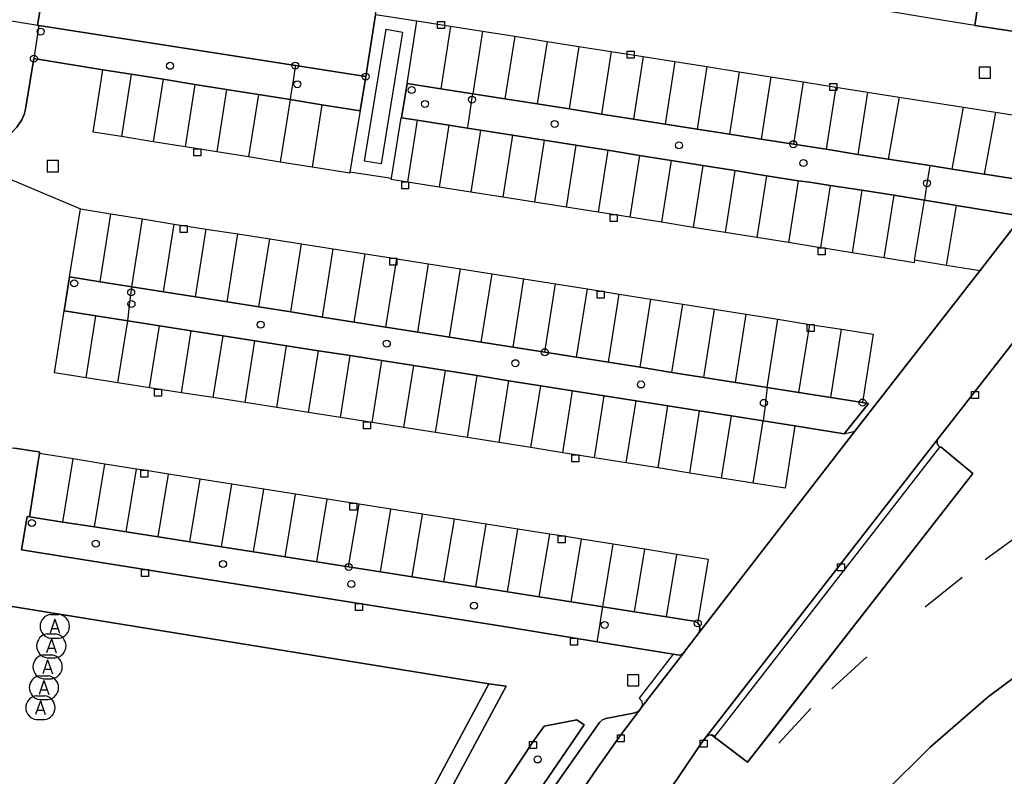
# Model space of a CAD drawing. Header units: metres. Extents: x 108000 to 109000, y 423600 to 424200.
# Tile 92 of 106: x 108665 to 108736, y 424054 to 424108. Entities that reach past the tile are written whole.
import ezdxf

# ---------------------------------------------------------------- set-up
doc = ezdxf.new("R2010")
doc.units = ezdxf.units.M
doc.header["$MEASUREMENT"] = 0
for name, color, linetype in [('afval apart plaats', 10, 'Continuous'), ('groenvoorziening', 10, 'Continuous'), ('Hek', 10, 'Continuous'), ('inspectie- _rioolput', 10, 'Continuous'), ('kolk', 10, 'Continuous'), ('onverhard', 10, 'Continuous'), ('open verharding', 10, 'Continuous'), ('pand', 10, 'Continuous'), ('Parkeervlak', 10, 'Continuous'), ('rijbaan lokale weg', 10, 'Continuous'), ('vegetatieobject', 10, 'Continuous'), ('Voetgangersgebied', 10, 'Continuous'), ('Voetpad', 10, 'Continuous'), ('Wegmarkering', 10, 'Continuous')]:
    doc.layers.add(name, color=color, linetype=linetype)
doc.styles.get("Standard").update_dxf_attribs({"font": 'txt.shx'})

msp = doc.modelspace()

# ---------------------------------------------------------------- linework, layer by layer
at = {"layer": 'afval apart plaats', "color": 32, "true_color": 0xe17500}
for p, q in [((108667.385, 424065.78), (108667.985, 424065.78)), ((108667.137, 424064.381), (108667.737, 424064.381)), ((108667.385, 424064.08), (108667.985, 424064.08)), ((108666.872, 424062.882), (108667.472, 424062.882)), ((108667.137, 424062.681), (108667.737, 424062.681)), ((108666.61, 424061.398), (108667.21, 424061.398)), ((108666.872, 424061.182), (108667.472, 424061.182)), ((108666.357, 424059.964), (108666.957, 424059.964)), ((108666.61, 424059.698), (108667.21, 424059.698)), ((108666.357, 424058.264), (108666.957, 424058.264))]:
    msp.add_line(p, q, dxfattribs=at)
for centre, start, end in [((108667.492, 424064.93), 97.15267, 262.84733), ((108667.879, 424064.93), 277.15267, 82.84733), ((108667.244, 424063.531), 97.15267, 262.84733), ((108667.631, 424063.531), 277.15267, 82.84733), ((108666.979, 424062.032), 97.15267, 262.84733), ((108667.366, 424062.032), 277.15267, 82.84733), ((108666.717, 424060.548), 97.15267, 262.84733), ((108667.104, 424060.548), 277.15267, 82.84733), ((108666.464, 424059.114), 97.15267, 262.84733), ((108666.851, 424059.114), 277.15267, 82.84733)]:
    msp.add_arc(centre, 0.857, start, end, dxfattribs=at)
at = {"layer": 'groenvoorziening', "color": 3}
msp.add_lwpolyline([(108701.891, 424056.702), (108699.426, 424052.985), (108697.725, 424050.263), (108696.09, 424047.502), (108694.895, 424045.32), (108695.169, 424044.38), (108696.614, 424043.652), (108698.743, 424047.496), (108700.391, 424050.198), (108702.643, 424053.672), (108705.549, 424057.888), (108705.026, 424058.241), (108702.689, 424057.803), (108701.891, 424056.702)], dxfattribs=at)
at = {"layer": 'Hek', "color": 30}
for p, q in [((108736.927, 424071.658), (108734.224, 424069.678)), ((108732.57, 424068.42), (108729.93, 424066.304)), ((108725.752, 424062.743), (108723.247, 424060.458)), ((108721.753, 424059.047), (108719.452, 424056.566))]:
    msp.add_line(p, q, dxfattribs=at)
at = {"layer": 'inspectie- _rioolput', "color": 30}
for p, q in [((108734.584, 424104.908), (108733.784, 424104.908)), ((108733.784, 424104.908), (108733.784, 424104.108)), ((108734.584, 424104.108), (108734.584, 424104.908)), ((108733.784, 424104.108), (108734.584, 424104.108)), ((108667.943, 424098.229), (108667.143, 424098.229)), ((108667.143, 424098.229), (108667.143, 424097.429)), ((108667.943, 424097.429), (108667.943, 424098.229)), ((108667.143, 424097.429), (108667.943, 424097.429)), ((108709.448, 424061.464), (108708.648, 424061.464)), ((108708.648, 424061.464), (108708.648, 424060.664)), ((108709.448, 424060.664), (108709.448, 424061.464)), ((108708.648, 424060.664), (108709.448, 424060.664))]:
    msp.add_line(p, q, dxfattribs=at)
at = {"layer": 'kolk', "color": 30, "true_color": 0xf07a00}
for p, q in [((108695.056, 424107.674), (108695.056, 424108.174)), ((108695.056, 424108.174), (108695.556, 424108.174)), ((108695.556, 424108.174), (108695.556, 424107.674)), ((108695.556, 424107.674), (108695.056, 424107.674)), ((108708.611, 424105.55), (108708.611, 424106.05)), ((108708.611, 424106.05), (108709.111, 424106.05)), ((108709.111, 424106.05), (108709.111, 424105.55)), ((108709.111, 424105.55), (108708.611, 424105.55)), ((108723.096, 424103.234), (108723.096, 424103.734)), ((108723.096, 424103.734), (108723.596, 424103.734)), ((108723.596, 424103.734), (108723.596, 424103.234)), ((108723.596, 424103.234), (108723.096, 424103.234)), ((108677.635, 424098.569), (108677.635, 424099.069)), ((108677.635, 424099.069), (108678.135, 424099.069)), ((108678.135, 424099.069), (108678.135, 424098.569)), ((108678.135, 424098.569), (108677.635, 424098.569)), ((108692.489, 424096.204), (108692.489, 424096.704)), ((108692.489, 424096.704), (108692.989, 424096.704)), ((108692.989, 424096.704), (108692.989, 424096.204)), ((108692.989, 424096.204), (108692.489, 424096.204)), ((108707.397, 424093.863), (108707.397, 424094.363)), ((108707.397, 424094.363), (108707.897, 424094.363)), ((108707.897, 424093.863), (108707.397, 424093.863)), ((108707.897, 424094.363), (108707.897, 424093.863)), ((108676.66, 424093.078), (108676.66, 424093.578)), ((108676.66, 424093.578), (108677.16, 424093.578)), ((108677.16, 424093.078), (108676.66, 424093.078)), ((108677.16, 424093.578), (108677.16, 424093.078)), ((108722.266, 424091.484), (108722.266, 424091.984)), ((108722.266, 424091.984), (108722.766, 424091.984)), ((108722.766, 424091.984), (108722.766, 424091.484)), ((108691.654, 424090.751), (108691.654, 424091.251)), ((108691.654, 424091.251), (108692.154, 424091.251)), ((108692.154, 424091.251), (108692.154, 424090.751)), ((108722.766, 424091.484), (108722.266, 424091.484)), ((108692.154, 424090.751), (108691.654, 424090.751)), ((108706.473, 424088.396), (108706.473, 424088.896)), ((108706.473, 424088.896), (108706.973, 424088.896)), ((108706.973, 424088.896), (108706.973, 424088.396)), ((108706.973, 424088.396), (108706.473, 424088.396)), ((108721.482, 424086.01), (108721.482, 424086.51)), ((108721.482, 424086.51), (108721.982, 424086.51)), ((108721.982, 424086.01), (108721.482, 424086.01)), ((108721.982, 424086.51), (108721.982, 424086.01)), ((108674.818, 424081.395), (108674.818, 424081.895)), ((108674.818, 424081.895), (108675.318, 424081.895)), ((108675.318, 424081.895), (108675.318, 424081.395)), ((108675.318, 424081.395), (108674.818, 424081.395)), ((108733.235, 424081.219), (108733.235, 424081.719)), ((108733.235, 424081.719), (108733.735, 424081.719)), ((108733.735, 424081.219), (108733.235, 424081.219)), ((108733.735, 424081.719), (108733.735, 424081.219)), ((108689.765, 424079.06), (108689.765, 424079.56)), ((108689.765, 424079.56), (108690.265, 424079.56)), ((108690.265, 424079.06), (108689.765, 424079.06)), ((108690.265, 424079.56), (108690.265, 424079.06)), ((108704.662, 424076.699), (108704.662, 424077.199)), ((108704.662, 424077.199), (108705.162, 424077.199)), ((108705.162, 424077.199), (108705.162, 424076.699)), ((108705.162, 424076.699), (108704.662, 424076.699)), ((108673.835, 424075.587), (108673.835, 424076.087)), ((108673.835, 424076.087), (108674.335, 424076.087)), ((108674.335, 424075.587), (108673.835, 424075.587)), ((108674.335, 424076.087), (108674.335, 424075.587)), ((108688.792, 424073.225), (108688.792, 424073.725)), ((108688.792, 424073.725), (108689.292, 424073.725)), ((108689.292, 424073.725), (108689.292, 424073.225)), ((108689.292, 424073.225), (108688.792, 424073.225)), ((108703.677, 424070.888), (108703.677, 424071.388)), ((108703.677, 424071.388), (108704.177, 424071.388)), ((108704.177, 424071.388), (108704.177, 424070.888)), ((108704.177, 424070.888), (108703.677, 424070.888)), ((108723.648, 424068.904), (108723.648, 424069.404)), ((108723.648, 424069.404), (108724.148, 424069.404)), ((108724.148, 424069.404), (108724.148, 424068.904)), ((108673.875, 424068.489), (108673.875, 424068.989)), ((108673.875, 424068.989), (108674.375, 424068.989)), ((108674.375, 424068.489), (108673.875, 424068.489)), ((108674.375, 424068.989), (108674.375, 424068.489)), ((108724.148, 424068.904), (108723.648, 424068.904)), ((108689.198, 424066.054), (108689.198, 424066.554)), ((108689.198, 424066.554), (108689.698, 424066.554)), ((108689.698, 424066.554), (108689.698, 424066.054)), ((108689.698, 424066.054), (108689.198, 424066.054)), ((108704.567, 424063.594), (108704.567, 424064.094)), ((108704.567, 424064.094), (108705.067, 424064.094)), ((108705.067, 424063.594), (108704.567, 424063.594)), ((108705.067, 424064.094), (108705.067, 424063.594)), ((108707.911, 424056.671), (108707.911, 424057.171)), ((108707.911, 424057.171), (108708.411, 424057.171)), ((108708.411, 424057.171), (108708.411, 424056.671)), ((108701.641, 424056.202), (108701.641, 424056.702)), ((108701.641, 424056.702), (108702.141, 424056.702)), ((108702.141, 424056.702), (108702.141, 424056.202)), ((108708.411, 424056.671), (108707.911, 424056.671)), ((108713.842, 424056.3), (108713.842, 424056.8)), ((108713.842, 424056.8), (108714.342, 424056.8)), ((108714.342, 424056.8), (108714.342, 424056.3)), ((108702.141, 424056.202), (108701.641, 424056.202)), ((108714.342, 424056.3), (108713.842, 424056.3))]:
    msp.add_line(p, q, dxfattribs=at)
at = {"layer": 'onverhard', "color": 255}
for p, q in [((108666.541, 424107.876), (108666.187, 424105.513)), ((108666.541, 424107.876), (108666.455, 424107.889)), ((108684.889, 424105.016), (108666.541, 424107.876))]:
    msp.add_line(p, q, dxfattribs=at)
for points in [[(108666.455, 424107.889), (108668.115, 424118.116), (108669.286, 424125.321), (108669.158, 424125.342), (108667.052, 424125.702), (108664.291, 424108.231)], [(108734.154, 424112.424), (108733.481, 424107.895), (108739.119, 424107.026), (108742.542, 424106.447), (108745.725, 424105.958), (108745.966, 424105.962), (108746.167, 424106.084), (108746.537, 424106.561), (108747.269, 424107.505), (108743.233, 424110.694), (108737.469, 424115.225), (108737.006, 424114.63), (108734.554, 424115.01)], [(108664.291, 424108.231), (108663.486, 424103.133), (108660.73, 424100.404), (108656.391, 424073.343), (108658.232, 424073.043), (108658.387, 424073.971), (108659.105, 424078.538), (108662.109, 424097.346), (108662.22, 424097.866), (108662.45, 424098.467), (108662.657, 424098.794), (108662.864, 424099.041), (108663.256, 424099.377), (108664.25, 424099.968), (108664.588, 424100.217), (108664.979, 424100.616), (108665.324, 424101.141), (108665.491, 424101.525), (108665.599, 424101.91), (108666.187, 424105.513)], [(108666.455, 424107.889), (108666.333, 424107.908), (108664.291, 424108.231)], [(108666.187, 424105.513), (108671.117, 424104.726), (108673.155, 424104.4), (108675.425, 424104.038), (108677.697, 424103.675), (108679.968, 424103.312), (108682.24, 424102.95), (108684.51, 424102.587)], [(108684.889, 424105.016), (108684.827, 424104.621), (108684.696, 424103.781), (108684.572, 424102.982), (108684.51, 424102.587)], [(108684.51, 424102.587), (108686.782, 424102.224), (108689.52, 424101.787), (108689.917, 424104.232), (108684.889, 424105.016)], [(108697.581, 424103.001), (108695.283, 424103.363), (108692.878, 424103.741), (108692.482, 424101.286), (108693.592, 424101.111), (108695.864, 424100.754), (108697.196, 424100.545)], [(108697.196, 424100.545), (108697.258, 424100.937), (108697.38, 424101.717), (108697.516, 424102.587), (108697.581, 424103.001)], [(108730.256, 424097.864), (108727.284, 424098.331), (108725.109, 424098.673), (108722.832, 424099.031), (108720.503, 424099.397), (108718.2, 424099.759), (108715.923, 424100.117), (108713.622, 424100.479), (108711.326, 424100.84), (108709.055, 424101.197), (108706.768, 424101.557), (108704.463, 424101.919), (108702.186, 424102.277), (108699.873, 424102.641), (108697.581, 424103.001)], [(108697.196, 424100.545), (108698.135, 424100.397), (108700.407, 424100.04), (108702.681, 424099.687), (108704.952, 424099.324), (108707.223, 424098.96), (108709.494, 424098.597), (108711.765, 424098.234), (108714.036, 424097.871), (108716.308, 424097.508), (108718.579, 424097.145), (108720.85, 424096.782), (108721.658, 424096.688), (108723.127, 424096.457), (108725.399, 424096.101), (108727.671, 424095.744), (108729.866, 424095.4)], [(108730.256, 424097.864), (108730.186, 424097.421), (108730.053, 424096.58), (108729.927, 424095.785), (108729.866, 424095.4)], [(108729.866, 424095.4), (108732.168, 424095.02), (108736.386, 424094.324), (108736.657, 424094.338), (108736.946, 424094.447), (108737.133, 424094.585), (108737.288, 424094.756), (108737.441, 424094.921), (108737.672, 424095.388), (108737.758, 424095.79), (108737.793, 424096.348), (108737.724, 424096.526), (108737.613, 424096.647), (108737.414, 424096.736), (108736.463, 424096.892), (108734.338, 424097.241), (108734.15, 424097.251), (108731.844, 424097.614), (108730.256, 424097.864)], [(108673.194, 424089.201), (108670.923, 424089.561), (108668.748, 424089.905), (108668.353, 424087.483), (108670.625, 424087.127), (108672.898, 424086.772)], [(108672.898, 424086.772), (108672.946, 424087.165), (108673.037, 424087.91), (108673.146, 424088.804), (108673.194, 424089.201)], [(108718.629, 424082.009), (108716.357, 424082.368), (108714.085, 424082.728), (108711.813, 424083.087), (108709.541, 424083.447), (108707.27, 424083.807), (108704.998, 424084.166), (108702.726, 424084.526), (108700.454, 424084.886), (108698.184, 424085.245), (108695.911, 424085.605), (108693.639, 424085.965), (108691.368, 424086.324), (108689.096, 424086.684), (108686.824, 424087.043), (108684.553, 424087.403), (108682.281, 424087.763), (108680.01, 424088.122), (108677.738, 424088.482), (108675.465, 424088.842), (108673.194, 424089.201)], [(108672.898, 424086.772), (108675.17, 424086.416), (108677.443, 424086.06), (108679.714, 424085.705), (108681.987, 424085.349), (108684.259, 424084.993), (108686.532, 424084.637), (108688.803, 424084.282), (108691.076, 424083.926), (108693.348, 424083.57), (108695.62, 424083.211), (108697.892, 424082.851), (108700.163, 424082.492), (108702.436, 424082.133), (108704.707, 424081.774), (108706.979, 424081.414), (108709.251, 424081.055), (108711.523, 424080.696), (108713.795, 424080.337), (108716.066, 424079.977), (108718.338, 424079.618)], [(108718.629, 424082.009), (108718.581, 424081.611), (108718.472, 424080.717), (108718.386, 424080.011), (108718.338, 424079.618)], [(108718.338, 424079.618), (108720.61, 424079.259), (108724.137, 424078.701), (108725.878, 424080.861), (108725.443, 424080.93), (108723.172, 424081.289), (108720.901, 424081.649), (108718.629, 424082.009)], [(108706.876, 424066.321), (108704.605, 424066.678), (108702.332, 424067.035), (108700.06, 424067.391), (108697.788, 424067.748), (108695.515, 424068.105), (108693.243, 424068.462), (108690.971, 424068.819), (108688.699, 424069.176), (108686.427, 424069.533), (108684.155, 424069.889), (108681.883, 424070.246), (108679.61, 424070.603), (108677.337, 424070.96), (108675.065, 424071.317), (108672.793, 424071.674), (108670.521, 424072.031), (108668.249, 424072.388), (108665.887, 424072.759), (108665.718, 424072.78), (108665.3, 424070.391), (108674.125, 424068.989), (108700.107, 424064.86), (108706.47, 424063.826)], [(108706.47, 424063.826), (108706.532, 424064.206), (108706.679, 424065.109), (108706.812, 424065.926), (108706.876, 424066.321)], [(108706.47, 424063.826), (108711.902, 424062.943), (108712.323, 424062.874), (108712.494, 424062.906), (108712.634, 424063.009), (108712.675, 424063.061), (108713.764, 424064.497), (108713.818, 424064.734), (108713.78, 424064.988), (108713.663, 424065.144), (108713.629, 424065.198), (108713.389, 424065.298), (108711.421, 424065.607), (108709.148, 424065.964), (108706.876, 424066.321)]]:
    msp.add_lwpolyline(points, dxfattribs=at)
at = {"layer": 'open verharding', "color": 255}
for points in [[(108690.924, 424120.188), (108691.351, 424120.118), (108691.613, 424121.726), (108669.286, 424125.321), (108668.115, 424118.116), (108666.455, 424107.889), (108666.541, 424107.876), (108684.889, 424105.016), (108689.917, 424104.232), (108690.627, 424108.638), (108691.544, 424114.327), (108690.007, 424114.576), (108690.924, 424120.188)], [(108699.967, 424060.641), (108698.733, 424060.827), (108690.137, 424044.809), (108691.25, 424044.669), (108691.356, 424044.656), (108691.403, 424044.744), (108699.967, 424060.641)]]:
    msp.add_lwpolyline(points, dxfattribs=at)
at = {"layer": 'pand', "color": 1}
for points in [[(108776.31, 424066.169), (108772.83, 424079.6), (108765.69, 424077.47), (108757.38, 424074.13), (108749.4, 424070.1), (108741.79, 424065.37), (108734.438, 424059.899), (108730.283, 424056.297), (108723.76, 424049.82), (108717.99, 424042.97), (108712.82, 424035.67), (108708.32, 424027.94), (108705.15, 424021.17), (108717.92, 424015.764), (108718, 424015.73), (108718.35, 424016.61), (108735.05, 424009.55)], [(108690.137, 424044.809), (108698.733, 424060.827), (108660.802, 424066.959)]]:
    msp.add_lwpolyline(points, dxfattribs=at)
at = {"layer": 'Parkeervlak', "color": 255}
for p, q in [((108693.574, 424108.19), (108690.627, 424108.638)), ((108692.878, 424103.741), (108693.574, 424108.19)), ((108692.482, 424101.286), (108692.878, 424103.741)), ((108689.52, 424101.787), (108688.793, 424097.423)), ((108662.22, 424097.866), (108669.532, 424094.767)), ((108688.793, 424097.423), (108691.753, 424096.979)), ((108668.748, 424089.905), (108669.532, 424094.767)), ((108724.905, 424078.892), (108733.833, 424090.335)), ((108668.353, 424087.483), (108668.748, 424089.905)), ((108724.137, 424078.701), (108720.61, 424079.259)), ((108724.137, 424078.701), (108724.905, 424078.892))]:
    msp.add_line(p, q, dxfattribs=at)
for points in [[(108733.481, 424107.895), (108734.154, 424112.424), (108731.239, 424112.911), (108728.938, 424113.273), (108726.657, 424113.631), (108724.361, 424113.992), (108722.048, 424114.356), (108719.757, 424114.716), (108717.457, 424115.078), (108715.166, 424115.438), (108712.866, 424115.8), (108710.575, 424116.16), (108708.274, 424116.522), (108705.982, 424116.882), (108703.699, 424117.241), (108701.407, 424117.601), (108699.114, 424117.962), (108698.41, 424113.509)], [(108733.481, 424107.895), (108730.527, 424108.367), (108728.221, 424108.736), (108725.934, 424109.102), (108723.647, 424109.467), (108721.334, 424109.837), (108719.044, 424110.203), (108716.746, 424110.571), (108714.456, 424110.937), (108712.157, 424111.305), (108709.866, 424111.671), (108707.566, 424112.039), (108705.275, 424112.405), (108702.992, 424112.77), (108700.702, 424113.136), (108698.41, 424113.509)], [(108690.627, 424108.638), (108689.917, 424104.232), (108689.52, 424101.787)], [(108693.574, 424108.19), (108693.579, 424108.222), (108695.981, 424107.842), (108698.279, 424107.479), (108700.571, 424107.116), (108702.883, 424106.75), (108705.16, 424106.39), (108707.464, 424106.026), (108709.751, 424105.664), (108712.022, 424105.305), (108714.317, 424104.942), (108716.618, 424104.578), (108718.895, 424104.218), (108721.198, 424103.853), (108723.526, 424103.485), (108725.803, 424103.125), (108728.068, 424102.767), (108732.661, 424102.04), (108734.951, 424101.678), (108737.243, 424101.324), (108741.883, 424100.604)], [(108741.883, 424100.604), (108746.167, 424106.084), (108745.966, 424105.962), (108745.725, 424105.958), (108742.542, 424106.447), (108739.119, 424107.026), (108733.481, 424107.895)], [(108692.538, 424107.419), (108691.012, 424097.996), (108689.831, 424098.178), (108691.385, 424107.626), (108692.538, 424107.419)], [(108671.117, 424104.726), (108666.187, 424105.513), (108665.599, 424101.91), (108665.491, 424101.525), (108665.324, 424101.141), (108664.979, 424100.616), (108664.588, 424100.217), (108664.25, 424099.968), (108663.256, 424099.377), (108662.864, 424099.041), (108662.657, 424098.794), (108662.45, 424098.467), (108662.22, 424097.866)], [(108688.793, 424097.423), (108688.779, 424097.332), (108686.084, 424097.761), (108683.812, 424098.124), (108681.541, 424098.486), (108679.27, 424098.848), (108676.998, 424099.211), (108674.727, 424099.576), (108672.457, 424099.94), (108670.42, 424100.267), (108671.117, 424104.726)], [(108689.52, 424101.787), (108686.782, 424102.224), (108684.51, 424102.587), (108682.24, 424102.95), (108679.968, 424103.312), (108677.697, 424103.675), (108675.425, 424104.038), (108673.155, 424104.4), (108671.117, 424104.726)], [(108692.878, 424103.741), (108695.283, 424103.363), (108697.581, 424103.001), (108699.873, 424102.641), (108702.186, 424102.277), (108704.463, 424101.919), (108706.768, 424101.557), (108709.055, 424101.197), (108711.326, 424100.84), (108713.622, 424100.479), (108715.923, 424100.117), (108718.2, 424099.759), (108720.503, 424099.397), (108722.832, 424099.031), (108725.109, 424098.673), (108727.284, 424098.331), (108730.256, 424097.864), (108731.844, 424097.614), (108734.15, 424097.251), (108734.338, 424097.241), (108736.463, 424096.892)], [(108691.753, 424096.979), (108692.462, 424101.289), (108692.482, 424101.286)], [(108736.386, 424094.324), (108732.168, 424095.02), (108729.866, 424095.4), (108727.671, 424095.744), (108725.399, 424096.101), (108723.127, 424096.457), (108721.658, 424096.688), (108720.85, 424096.782), (108718.579, 424097.145), (108716.308, 424097.508), (108714.036, 424097.871), (108711.765, 424098.234), (108709.494, 424098.597), (108707.223, 424098.96), (108704.952, 424099.324), (108702.681, 424099.687), (108700.407, 424100.04), (108698.135, 424100.397), (108697.196, 424100.545), (108695.864, 424100.754), (108693.592, 424101.111), (108692.482, 424101.286)], [(108733.833, 424090.335), (108731.447, 424090.727), (108729.165, 424091.101), (108729.135, 424090.919), (108726.971, 424091.268), (108724.7, 424091.633), (108722.516, 424091.984), (108722.43, 424091.998), (108720.158, 424092.362), (108717.887, 424092.726), (108715.616, 424093.089), (108713.345, 424093.453), (108711.074, 424093.816), (108708.803, 424094.18), (108706.531, 424094.54), (108704.259, 424094.896), (108701.987, 424095.251), (108699.714, 424095.607), (108697.442, 424095.963), (108695.17, 424096.319), (108692.899, 424096.679), (108691.735, 424096.863), (108691.753, 424096.979)], [(108669.532, 424094.767), (108671.691, 424094.418), (108673.962, 424094.051), (108676.232, 424093.683), (108678.505, 424093.33), (108680.777, 424092.978), (108683.05, 424092.625), (108685.323, 424092.272), (108687.596, 424091.919), (108689.869, 424091.567), (108691.904, 424091.251), (108692.142, 424091.214), (108694.413, 424090.853), (108696.685, 424090.492), (108698.956, 424090.131), (108701.228, 424089.77), (108703.499, 424089.409), (108705.771, 424089.047), (108708.042, 424088.686), (108710.313, 424088.325), (108712.585, 424087.964), (108714.856, 424087.603), (108717.128, 424087.241), (108719.399, 424086.88), (108721.671, 424086.519), (108723.944, 424086.171), (108726.216, 424085.812), (108725.443, 424080.93)], [(108733.833, 424090.335), (108737.133, 424094.585)], [(108668.748, 424089.905), (108670.923, 424089.561), (108673.194, 424089.201), (108675.465, 424088.842), (108677.738, 424088.482), (108680.01, 424088.122), (108682.281, 424087.763), (108684.553, 424087.403), (108686.824, 424087.043), (108689.096, 424086.684), (108691.368, 424086.324), (108693.639, 424085.965), (108695.911, 424085.605), (108698.184, 424085.245), (108700.454, 424084.886), (108702.726, 424084.526), (108704.998, 424084.166), (108707.27, 424083.807), (108709.541, 424083.447), (108711.813, 424083.087), (108714.085, 424082.728), (108716.357, 424082.368), (108718.629, 424082.009), (108720.901, 424081.649), (108723.172, 424081.289), (108725.443, 424080.93)], [(108720.61, 424079.259), (108719.904, 424074.801), (108717.633, 424075.164), (108715.362, 424075.528), (108713.091, 424075.891), (108710.82, 424076.255), (108708.548, 424076.618), (108706.278, 424076.981), (108704.006, 424077.343), (108701.734, 424077.703), (108699.462, 424078.063), (108697.192, 424078.423), (108694.92, 424078.783), (108692.648, 424079.143), (108690.377, 424079.503), (108688.104, 424079.859), (108685.831, 424080.214), (108683.559, 424080.569), (108681.287, 424080.923), (108679.014, 424081.279), (108676.742, 424081.634), (108674.469, 424081.989), (108672.198, 424082.347), (108669.925, 424082.704), (108667.653, 424083.062), (108668.353, 424087.483)], [(108720.61, 424079.259), (108718.338, 424079.618), (108716.066, 424079.977), (108713.795, 424080.337), (108711.523, 424080.696), (108709.251, 424081.055), (108706.979, 424081.414), (108704.707, 424081.774), (108702.436, 424082.133), (108700.163, 424082.492), (108697.892, 424082.851), (108695.62, 424083.211), (108693.348, 424083.57), (108691.076, 424083.926), (108688.803, 424084.282), (108686.532, 424084.637), (108684.259, 424084.993), (108681.987, 424085.349), (108679.714, 424085.705), (108677.443, 424086.06), (108675.17, 424086.416), (108672.898, 424086.772), (108670.625, 424087.127), (108668.353, 424087.483)], [(108725.443, 424080.93), (108725.878, 424080.861), (108724.137, 424078.701)], [(108713.663, 424065.144), (108713.78, 424064.988), (108713.818, 424064.734), (108713.764, 424064.497), (108724.905, 424078.892)], [(108730.97, 424077.727), (108730.841, 424077.86), (108730.778, 424078.035), (108730.792, 424078.221), (108730.872, 424078.373), (108714.273, 424057.027), (108714.423, 424057.142), (108714.637, 424057.182)], [(108664.437, 424077.705), (108664.819, 424077.673), (108666.201, 424077.449), (108666.6, 424077.399), (108666.581, 424077.276)], [(108714.637, 424057.182), (108717.223, 424055.211), (108718.722, 424057.135), (108733.324, 424075.867), (108731.074, 424077.729), (108730.97, 424077.727)], [(108714.637, 424057.182), (108714.66, 424057.186), (108714.907, 424057.088), (108730.97, 424077.727)], [(108666.581, 424077.276), (108666.474, 424076.581), (108665.887, 424072.759), (108668.249, 424072.388), (108670.521, 424072.031), (108672.793, 424071.674), (108675.065, 424071.317), (108677.337, 424070.96), (108679.61, 424070.603), (108681.883, 424070.246), (108684.155, 424069.889), (108686.427, 424069.533), (108688.699, 424069.176), (108690.971, 424068.819), (108693.243, 424068.462), (108695.515, 424068.105), (108697.788, 424067.748), (108700.06, 424067.391), (108702.332, 424067.035), (108704.605, 424066.678), (108706.876, 424066.321), (108709.148, 424065.964), (108711.421, 424065.607), (108713.389, 424065.298), (108713.629, 424065.198), (108713.663, 424065.144)], [(108713.663, 424065.144), (108714.428, 424069.711), (108712.157, 424070.074), (108709.886, 424070.437), (108707.614, 424070.799), (108705.343, 424071.162), (108703.927, 424071.388), (108703.072, 424071.524), (108700.799, 424071.88), (108698.527, 424072.237), (108696.255, 424072.593), (108693.983, 424072.95), (108691.71, 424073.306), (108689.438, 424073.663), (108687.166, 424074.021), (108684.894, 424074.38), (108682.622, 424074.739), (108680.35, 424075.098), (108678.079, 424075.457), (108675.806, 424075.816), (108674.085, 424076.087), (108673.535, 424076.174), (108671.263, 424076.534), (108668.991, 424076.894), (108666.581, 424077.276)], [(108704.863, 424052.441), (108706.489, 424054.823), (108708.161, 424057.171), (108709.592, 424059.045), (108709.348, 424058.823), (108709.077, 424058.711), (108707.092, 424058.342), (108706.846, 424058.234), (108706.642, 424058.06), (108703.641, 424053.795), (108701.613, 424050.723), (108699.366, 424047.031), (108698.35, 424045.258), (108697.371, 424043.41), (108697.294, 424043.129), (108697.293, 424042.837), (108697.725, 424041.047), (108697.742, 424040.682), (108697.65, 424040.37), (108698.961, 424042.765), (108700.546, 424045.548), (108701.755, 424047.583), (108703.285, 424050.028), (108704.863, 424052.441)]]:
    msp.add_lwpolyline(points, dxfattribs=at)
at = {"layer": 'rijbaan lokale weg', "color": 255}
for points in [[(108694.955, 424019.433), (108695.955, 424022.428), (108696.89, 424025.113), (108698.031, 424028.097), (108699.107, 424030.677), (108699.92, 424032.501), (108700.397, 424033.522), (108701.515, 424035.915), (108702.277, 424037.318), (108702.306, 424037.369), (108704.18, 424040.888), (108705.66, 424043.516), (108709.648, 424050.118), (108711.804, 424053.466), (108713.944, 424056.616), (108714.273, 424057.027), (108730.872, 424078.373), (108737.33, 424086.643), (108737.369, 424086.69), (108739.802, 424089.811), (108750.504, 424103.496)], [(108737.133, 424094.585), (108733.833, 424090.335), (108724.905, 424078.892), (108713.764, 424064.497), (108712.675, 424063.061), (108712.634, 424063.009), (108709.599, 424059.082), (108709.592, 424059.045), (108708.161, 424057.171), (108706.489, 424054.823), (108704.863, 424052.441)]]:
    msp.add_lwpolyline(points, dxfattribs=at)
at = {"layer": 'vegetatieobject', "color": 3}
for centre in [(108666.667, 424107.451), (108666.187, 424105.513), (108675.931, 424105.002), (108684.889, 424105.016), (108689.917, 424104.232), (108685.028, 424103.684), (108693.198, 424103.27), (108694.155, 424102.278), (108697.516, 424102.587), (108703.425, 424100.849), (108712.317, 424099.313), (108720.503, 424099.397), (108721.22, 424098.051), (108730.06, 424096.605), (108669.072, 424089.449), (108673.146, 424088.804), (108673.169, 424087.974), (108682.403, 424086.496), (108691.426, 424085.141), (108702.726, 424084.526), (108700.623, 424083.74), (108709.603, 424082.222), (108718.388, 424080.905), (108725.443, 424080.93), (108666.044, 424072.324), (108670.618, 424070.841), (108679.711, 424069.385), (108688.699, 424069.176), (108688.892, 424067.951), (108697.665, 424066.405), (108707.007, 424065.032), (108713.663, 424065.144), (108702.206, 424055.411)]:
    msp.add_circle(centre, 0.25, dxfattribs=at)
at = {"layer": 'Voetgangersgebied', "color": 255}
for points in [[(108737.369, 424086.69), (108737.33, 424086.643), (108730.872, 424078.373), (108730.792, 424078.221), (108730.778, 424078.035), (108730.841, 424077.86), (108730.97, 424077.727), (108731.074, 424077.729), (108733.324, 424075.867), (108718.722, 424057.135), (108717.223, 424055.211), (108714.637, 424057.182), (108714.423, 424057.142), (108714.273, 424057.027), (108713.944, 424056.616), (108711.804, 424053.466), (108709.648, 424050.118), (108705.66, 424043.516), (108704.18, 424040.888)], [(108705.15, 424021.17), (108708.32, 424027.94), (108712.82, 424035.67), (108717.99, 424042.97), (108723.76, 424049.82), (108730.283, 424056.297), (108734.438, 424059.899), (108741.79, 424065.37), (108749.4, 424070.1), (108757.38, 424074.13), (108765.69, 424077.47), (108772.83, 424079.6)]]:
    msp.add_lwpolyline(points, dxfattribs=at)
at = {"layer": 'Voetpad', "color": 255}
for points in [[(108711.902, 424062.943), (108706.47, 424063.826), (108700.107, 424064.86), (108674.125, 424068.989), (108665.3, 424070.391), (108665.718, 424072.78), (108665.887, 424072.759), (108666.474, 424076.581), (108666.581, 424077.276), (108666.6, 424077.399), (108666.201, 424077.449), (108664.819, 424077.673)], [(108660.802, 424066.959), (108698.733, 424060.827), (108699.967, 424060.641), (108691.403, 424044.744), (108691.356, 424044.656)], [(108711.902, 424062.943), (108709.474, 424059.795), (108709.655, 424059.579), (108709.693, 424059.3), (108709.599, 424059.082)], [(108709.599, 424059.082), (108712.634, 424063.009), (108712.494, 424062.906), (108712.323, 424062.874), (108711.902, 424062.943)], [(108697.598, 424040.302), (108697.65, 424040.37), (108697.742, 424040.682), (108697.725, 424041.047), (108697.293, 424042.837), (108697.294, 424043.129), (108697.371, 424043.41), (108698.35, 424045.258), (108699.366, 424047.031), (108701.613, 424050.723), (108703.641, 424053.795), (108706.642, 424058.06), (108706.846, 424058.234), (108707.092, 424058.342), (108709.077, 424058.711), (108709.348, 424058.823), (108709.592, 424059.045), (108709.599, 424059.082)], [(108701.891, 424056.702), (108702.689, 424057.803), (108705.026, 424058.241), (108705.549, 424057.888), (108702.643, 424053.672), (108700.391, 424050.198), (108698.743, 424047.496), (108696.614, 424043.652), (108695.169, 424044.38), (108694.895, 424045.32), (108696.09, 424047.502), (108697.725, 424050.263), (108699.426, 424052.985), (108701.891, 424056.702)]]:
    msp.add_lwpolyline(points, dxfattribs=at)
at = {"layer": 'Wegmarkering', "color": 255}
for p, q in [((108695.981, 424107.842), (108695.283, 424103.363)), ((108698.279, 424107.479), (108697.581, 424103.001)), ((108700.571, 424107.116), (108699.873, 424102.641)), ((108702.883, 424106.75), (108702.186, 424102.277)), ((108705.16, 424106.39), (108704.463, 424101.919)), ((108707.464, 424106.026), (108706.768, 424101.557)), ((108709.751, 424105.664), (108709.055, 424101.197)), ((108712.022, 424105.305), (108711.326, 424100.84)), ((108673.155, 424104.4), (108672.457, 424099.94)), ((108714.317, 424104.942), (108713.622, 424100.479)), ((108716.618, 424104.578), (108715.923, 424100.117)), ((108675.425, 424104.038), (108674.727, 424099.576)), ((108677.697, 424103.675), (108676.998, 424099.211)), ((108718.895, 424104.218), (108718.2, 424099.759)), ((108721.198, 424103.853), (108720.503, 424099.397)), ((108679.968, 424103.312), (108679.27, 424098.848)), ((108682.24, 424102.95), (108681.541, 424098.486)), ((108723.526, 424103.485), (108722.832, 424099.031)), ((108725.803, 424103.125), (108725.109, 424098.673)), ((108684.51, 424102.587), (108683.812, 424098.124)), ((108686.782, 424102.224), (108686.084, 424097.761)), ((108728.068, 424102.767), (108727.284, 424098.331)), ((108731.844, 424097.614), (108732.661, 424102.04)), ((108734.951, 424101.678), (108734.15, 424097.251)), ((108693.592, 424101.111), (108692.899, 424096.679)), ((108695.864, 424100.754), (108695.17, 424096.319)), ((108698.135, 424100.397), (108697.442, 424095.963)), ((108700.407, 424100.04), (108699.714, 424095.607)), ((108702.681, 424099.687), (108701.987, 424095.251)), ((108704.952, 424099.324), (108704.259, 424094.896)), ((108707.223, 424098.96), (108706.531, 424094.54)), ((108709.494, 424098.597), (108708.803, 424094.18)), ((108711.765, 424098.234), (108711.074, 424093.816)), ((108714.036, 424097.871), (108713.345, 424093.453)), ((108716.308, 424097.508), (108715.616, 424093.089)), ((108718.579, 424097.145), (108717.887, 424092.726)), ((108720.85, 424096.782), (108720.158, 424092.362)), ((108723.127, 424096.457), (108722.43, 424091.998)), ((108725.399, 424096.101), (108724.7, 424091.633)), ((108727.671, 424095.744), (108726.971, 424091.268)), ((108729.165, 424091.101), (108729.866, 424095.4)), ((108731.447, 424090.727), (108732.168, 424095.02)), ((108670.923, 424089.561), (108671.691, 424094.418)), ((108673.194, 424089.201), (108673.962, 424094.051)), ((108675.465, 424088.842), (108676.232, 424093.683)), ((108677.738, 424088.482), (108678.505, 424093.33)), ((108680.01, 424088.122), (108680.777, 424092.978)), ((108682.281, 424087.763), (108683.05, 424092.625)), ((108684.553, 424087.403), (108685.323, 424092.272)), ((108686.824, 424087.043), (108687.596, 424091.919)), ((108689.096, 424086.684), (108689.869, 424091.567)), ((108691.368, 424086.324), (108692.142, 424091.214)), ((108693.639, 424085.965), (108694.413, 424090.853)), ((108695.911, 424085.605), (108696.685, 424090.492)), ((108698.184, 424085.245), (108698.956, 424090.131)), ((108700.454, 424084.886), (108701.228, 424089.77)), ((108702.726, 424084.526), (108703.499, 424089.409)), ((108704.998, 424084.166), (108705.771, 424089.047)), ((108707.27, 424083.807), (108708.042, 424088.686)), ((108709.541, 424083.447), (108710.313, 424088.325)), ((108711.813, 424083.087), (108712.585, 424087.964)), ((108714.085, 424082.728), (108714.856, 424087.603)), ((108669.925, 424082.704), (108670.625, 424087.127)), ((108672.198, 424082.347), (108672.898, 424086.772)), ((108716.357, 424082.368), (108717.128, 424087.241)), ((108718.629, 424082.009), (108719.399, 424086.88)), ((108674.469, 424081.989), (108675.17, 424086.416)), ((108676.742, 424081.634), (108677.443, 424086.06)), ((108720.901, 424081.649), (108721.671, 424086.519)), ((108723.172, 424081.289), (108723.944, 424086.171)), ((108679.014, 424081.279), (108679.714, 424085.705)), ((108681.287, 424080.923), (108681.987, 424085.349)), ((108683.559, 424080.569), (108684.259, 424084.993)), ((108685.831, 424080.214), (108686.532, 424084.637)), ((108688.104, 424079.859), (108688.803, 424084.282)), ((108690.377, 424079.503), (108691.076, 424083.926)), ((108692.648, 424079.143), (108693.348, 424083.57)), ((108694.92, 424078.783), (108695.62, 424083.211)), ((108697.192, 424078.423), (108697.892, 424082.851)), ((108699.462, 424078.063), (108700.163, 424082.492)), ((108701.734, 424077.703), (108702.436, 424082.133)), ((108704.006, 424077.343), (108704.707, 424081.774)), ((108706.278, 424076.981), (108706.979, 424081.414)), ((108708.548, 424076.618), (108709.251, 424081.055)), ((108710.82, 424076.255), (108711.523, 424080.696)), ((108713.091, 424075.891), (108713.795, 424080.337)), ((108715.362, 424075.528), (108716.066, 424079.977)), ((108717.633, 424075.164), (108718.338, 424079.618)), ((108668.249, 424072.388), (108668.991, 424076.894)), ((108670.521, 424072.031), (108671.263, 424076.534)), ((108672.793, 424071.674), (108673.535, 424076.174)), ((108675.065, 424071.317), (108675.806, 424075.816)), ((108677.337, 424070.96), (108678.079, 424075.457)), ((108679.61, 424070.603), (108680.35, 424075.098)), ((108681.883, 424070.246), (108682.622, 424074.739)), ((108684.155, 424069.889), (108684.894, 424074.38)), ((108686.427, 424069.533), (108687.166, 424074.021)), ((108688.699, 424069.176), (108689.438, 424073.663)), ((108690.971, 424068.819), (108691.71, 424073.306)), ((108693.243, 424068.462), (108693.983, 424072.95)), ((108695.515, 424068.105), (108696.255, 424072.593)), ((108697.788, 424067.748), (108698.527, 424072.237)), ((108700.06, 424067.391), (108700.799, 424071.88)), ((108702.332, 424067.035), (108703.072, 424071.524)), ((108704.605, 424066.678), (108705.343, 424071.162)), ((108706.876, 424066.321), (108707.614, 424070.799)), ((108709.148, 424065.964), (108709.886, 424070.437)), ((108711.421, 424065.607), (108712.157, 424070.074))]:
    msp.add_line(p, q, dxfattribs=at)
msp.add_lwpolyline([(108714.907, 424057.088), (108714.864, 424057.009), (108717.223, 424055.211), (108733.324, 424075.867), (108731.074, 424077.729), (108730.97, 424077.727)], dxfattribs=at)

# ---------------------------------------------------------------- texts
at = {"layer": 'afval apart plaats', "color": 32, "true_color": 0xe17500}
for p in [(108667.3, 424064.43), (108667.052, 424063.031), (108666.787, 424061.532), (108666.525, 424060.048), (108666.272, 424058.614)]:
    msp.add_text('A', height=1, dxfattribs=at).set_placement(p)

doc.saveas('drawing.dxf')
